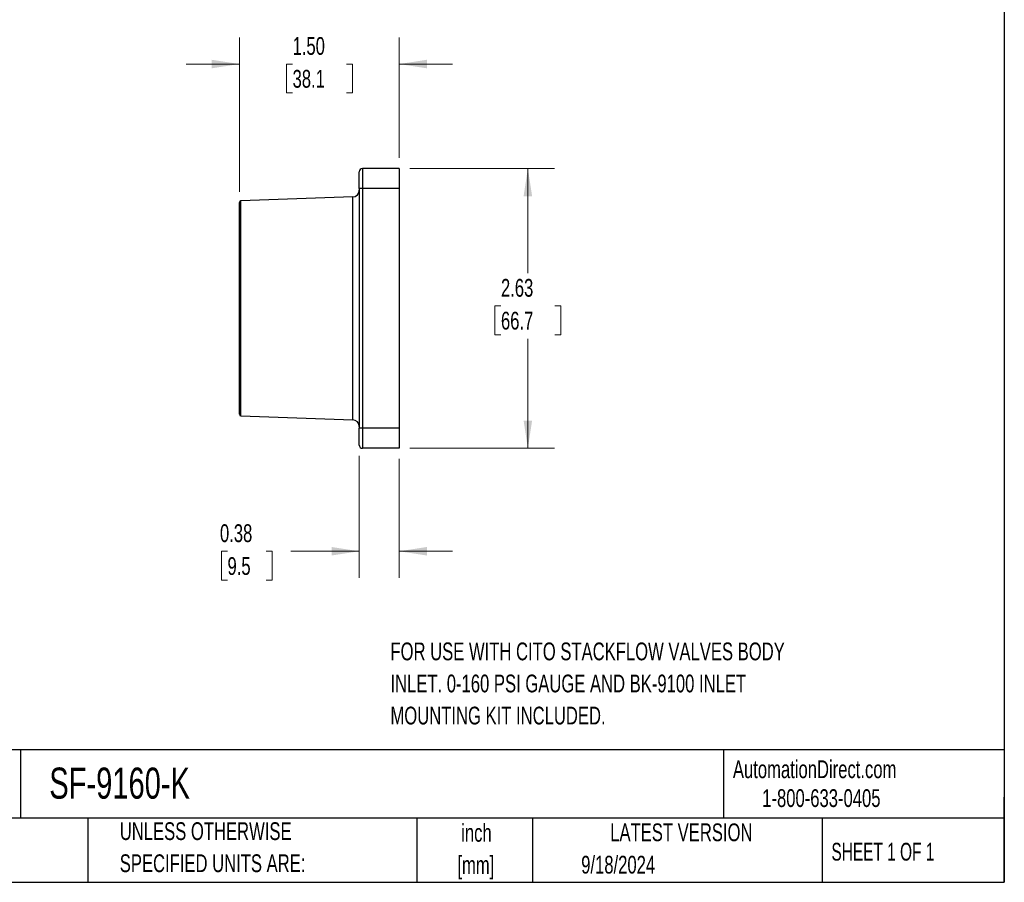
# Model space of a CAD drawing. Header units: inches. Extents: x 0.5 to 21.5, y 0.5 to 16.5.
# Tile 2 of 6: x 12.3 to 21.5, y 0.5 to 8.6. Entities that reach past the tile are written whole.
import ezdxf

# ---------------------------------------------------------------- set-up
doc = ezdxf.new("R2010")
doc.units = ezdxf.units.IN
doc.header["$LTSCALE"] = 2
doc.header["$MEASUREMENT"] = 0
doc.layers.add('TEXT', color=140, linetype='Continuous', lineweight=25)
doc.styles.add('SLDTEXTSTYLE0', font='TXT', dxfattribs={"width": 0.7})
doc.styles.add('SLDTEXTSTYLE1', font='TXT', dxfattribs={"width": 0.65})
doc.dimstyles.new('SLDDIMSTYLE0', dxfattribs={"dimtxt": 0.169922, "dimasz": 0.26, "dimexe": 0, "dimexo": 0.0625, "dimgap": 0.04248, "dimtad": 0, "dimtih": 1, "dimtoh": 1, "dimrnd": 1e-09, "dimzin": 12, "dimdsep": 46, "dimtxsty": 'SLDTEXTSTYLE0', "dimsah": 1, "dimcen": 0.09, "dimadec": 0, "dimazin": 3, "dimtfac": 1, "dimtofl": 0, "dimtmove": 0, "dimatfit": 3, "dimfxl": 0, "dimfrac": 2, "dimtolj": 1, "dimtzin": 12, "dimarcsym": 0})
doc.dimstyles.new('SLDDIMSTYLE2', dxfattribs={"dimtxt": 0.169922, "dimasz": 0.26, "dimexe": 0, "dimexo": 0.0625, "dimgap": 0.04248, "dimtad": 0, "dimtih": 1, "dimtoh": 1, "dimrnd": 1e-09, "dimzin": 4, "dimdsep": 46, "dimtxsty": 'SLDTEXTSTYLE0', "dimsah": 1, "dimcen": 0.09, "dimadec": 0, "dimazin": 1, "dimtfac": 1, "dimtmove": 0, "dimatfit": 0, "dimfxl": 0, "dimfrac": 2, "dimtolj": 1, "dimtzin": 12, "dimarcsym": 0})
doc.dimstyles.new('SLDDIMSTYLE3', dxfattribs={"dimtxt": 0.169922, "dimasz": 0.26, "dimexe": 0, "dimexo": 0.0625, "dimgap": 0.04248, "dimtad": 0, "dimtih": 1, "dimtoh": 1, "dimrnd": 1e-09, "dimdsep": 46, "dimtxsty": 'SLDTEXTSTYLE0', "dimsah": 1, "dimcen": 0.09, "dimadec": 0, "dimazin": 2, "dimtfac": 1, "dimtmove": 0, "dimatfit": 0, "dimfxl": 0, "dimfrac": 2, "dimtolj": 1, "dimtzin": 12, "dimarcsym": 0})

# ---------------------------------------------------------------- blocks, each defined once
blk = doc.blocks.new('_D_3')
at = {"color": 7, "linetype": 'Continuous', "lineweight": 0}
for p, q in [((15.9199, 7.1957), (17.2779, 7.1957)), ((17.0279, 7.1957), (17.0279, 6.2147)), ((16.7754, 5.9066), (16.7184, 5.9066)), ((16.7184, 5.9066), (16.7184, 5.6365)), ((17.2804, 5.9066), (17.3374, 5.9066)), ((17.3374, 5.9066), (17.3374, 5.6365)), ((16.7184, 5.6365), (16.7754, 5.6365)), ((17.0279, 4.5707), (17.0279, 5.5985)), ((17.3374, 5.6365), (17.2804, 5.6365)), ((15.9199, 4.5707), (17.2779, 4.5707))]:
    blk.add_line(p, q, dxfattribs=at)
at = {"color": 7, "linetype": 'Continuous', "lineweight": 18}
for points in [[(17.0279, 7.1957), (16.9879, 6.9357), (17.0679, 6.9357)], [(17.0279, 4.5707), (17.0679, 4.8307), (16.9879, 4.8307)]]:
    blk.add_solid(points, dxfattribs=at)
at = {"color": 7, "linetype": 'Continuous', "lineweight": 18, "char_height": 0.16667, "attachment_point": 1, "style": 'SLDTEXTSTYLE0'}
for s, insert in [('2.63', (16.7754, 6.1595)), ('66.7', (16.7754, 5.8513))]:
    blk.add_mtext(s, dxfattribs=dict(at, insert=insert))
blk = doc.blocks.new('_D_4')
at = {"color": 7, "linetype": 'Continuous', "lineweight": 0}
for p, q in [((14.3199, 6.9764), (14.3199, 8.4252)), ((15.8199, 7.2957), (15.8199, 8.4252)), ((14.3199, 8.1752), (13.8199, 8.1752)), ((14.8194, 8.1752), (14.7623, 8.1752)), ((14.7623, 8.1752), (14.7623, 7.9052)), ((15.3243, 8.1752), (15.3814, 8.1752)), ((15.3814, 8.1752), (15.3814, 7.9052)), ((15.8199, 8.1752), (16.3199, 8.1752)), ((14.7623, 7.9052), (14.8194, 7.9052)), ((15.3814, 7.9052), (15.3243, 7.9052))]:
    blk.add_line(p, q, dxfattribs=at)
at = {"color": 7, "linetype": 'Continuous', "lineweight": 18}
for points in [[(14.3199, 8.1752), (14.0599, 8.2152), (14.0599, 8.1352)], [(15.8199, 8.1752), (16.0799, 8.1352), (16.0799, 8.2152)]]:
    blk.add_solid(points, dxfattribs=at)
at = {"color": 7, "linetype": 'Continuous', "lineweight": 18, "char_height": 0.16667, "attachment_point": 1, "style": 'SLDTEXTSTYLE0'}
for s, insert in [('1.50', (14.8194, 8.4281)), ('38.1', (14.8194, 8.12))]:
    blk.add_mtext(s, dxfattribs=dict(at, insert=insert))
blk = doc.blocks.new('_D_5')
at = {"color": 7, "linetype": 'Continuous', "lineweight": 0}
for p, q in [((15.4449, 4.5017), (15.4449, 3.3551)), ((15.8199, 4.4707), (15.8199, 3.3551)), ((14.2085, 3.6051), (14.1515, 3.6051)), ((14.1515, 3.6051), (14.1515, 3.3351)), ((14.5721, 3.6051), (14.6292, 3.6051)), ((14.6292, 3.6051), (14.6292, 3.3351)), ((15.4449, 3.6051), (14.8024, 3.6051)), ((15.8199, 3.6051), (16.3199, 3.6051)), ((14.1515, 3.3351), (14.2085, 3.3351)), ((14.6292, 3.3351), (14.5721, 3.3351))]:
    blk.add_line(p, q, dxfattribs=at)
at = {"color": 7, "linetype": 'Continuous', "lineweight": 18}
for points in [[(15.4449, 3.6051), (15.1849, 3.6451), (15.1849, 3.5651)], [(15.8199, 3.6051), (16.0799, 3.5651), (16.0799, 3.6451)]]:
    blk.add_solid(points, dxfattribs=at)
at = {"color": 7, "linetype": 'Continuous', "lineweight": 18, "char_height": 0.16667, "attachment_point": 1, "style": 'SLDTEXTSTYLE0'}
for s, insert in [('0.38', (14.1379, 3.858)), ('9.5', (14.2085, 3.5499))]:
    blk.add_mtext(s, dxfattribs=dict(at, insert=insert))

msp = doc.modelspace()

# ---------------------------------------------------------------- linework, layer by layer
for p, q in [((15.4759, 7.1957), (15.4759, 7.0082)), ((15.8199, 7.1957), (15.4759, 7.1957)), ((15.8199, 7.1957), (15.8199, 7.0082)), ((15.4759, 7.0082), (15.4449, 7.0082)), ((15.4449, 7.0082), (15.4449, 4.7582)), ((15.4759, 7.0082), (15.4759, 4.7582)), ((15.8199, 7.0082), (15.4759, 7.0082)), ((15.8199, 7.0082), (15.8199, 4.7582)), ((15.3845, 6.9281), (14.3343, 6.8914)), ((14.3343, 4.875), (14.3343, 6.8914)), ((15.3845, 4.8383), (15.3845, 6.9281)), ((14.3343, 4.875), (15.3845, 4.8383)), ((15.4759, 4.7582), (15.4449, 4.7582)), ((15.4759, 4.7582), (15.4759, 4.5707)), ((15.8199, 4.7582), (15.4759, 4.7582)), ((15.8199, 4.7582), (15.8199, 4.5707)), ((15.8199, 4.5707), (15.4759, 4.5707))]:
    msp.add_line(p, q)
for centre, radius, start, end in [((15.4759, 7.1647), 0.031, 90, 180), ((15.3824, 6.9906), 0.0625, 272, 0), ((14.3349, 6.8764), 0.015, 92, 180), ((14.3349, 4.89), 0.015, 180, 268), ((15.3824, 4.7758), 0.0625, 0, 88), ((15.4759, 4.6017), 0.031, 180, 270)]:
    msp.add_arc(centre, radius, start, end)
for points in [[(15.4449, 7.0082), (15.4449, 7.0946), (15.4449, 7.1647), (15.4449, 7.1647)], [(15.4449, 4.6017), (15.4449, 4.6017), (15.4449, 4.6718), (15.4449, 4.7582)]]:
    msp.add_open_spline(points, degree=3)
msp.add_open_spline([(14.3199, 4.89), (14.3199, 4.89), (14.3199, 4.9946), (14.3199, 5.3671), (14.3199, 5.6198), (14.3199, 6.1466), (14.3199, 6.3993), (14.3199, 6.7718), (14.3199, 6.8764), (14.3199, 6.8764)], degree=3, knots=[0, 0, 0, 0, 0.25, 0.25, 0.5, 0.5, 0.75, 0.75, 1, 1, 1, 1])
at = {"layer": 'TEXT'}
for p, q in [((21.5, 16.5), (21.5, 0.5)), ((21.5, 1.7422), (0.5, 1.7422)), ((12.2645, 1.7422), (12.2645, 1.1)), ((18.8642, 1.7422), (18.8642, 1.1)), ((21.5, 0.5), (21.5, 1.3)), ((21.5, 1.1), (0.5, 1.1)), ((12.8961, 1.1), (12.8961, 0.5)), ((15.9862, 1.1), (15.9862, 0.5)), ((17.0718, 1.1), (17.0718, 0.5)), ((19.7912, 1.1), (19.7912, 0.5)), ((0.5, 0.5), (21.5, 0.5))]:
    msp.add_line(p, q, dxfattribs=at)

# ---------------------------------------------------------------- texts
at = {"color": 7, "linetype": 'Continuous', "lineweight": 0, "char_height": 0.166667, "attachment_point": 1, "style": 'SLDTEXTSTYLE0'}
for s, insert in [('FOR USE WITH CITO STACKFLOW VALVES BODY', (15.7381, 2.7491)), ('INLET. 0-160 PSI GAUGE AND BK-9100 INLET', (15.7381, 2.4482)), ('MOUNTING KIT INCLUDED.', (15.7381, 2.1472))]:
    msp.add_mtext(s, dxfattribs=dict(at, insert=insert))
at = {"color": 179, "linetype": 'Continuous', "lineweight": 18, "char_height": 0.166667, "attachment_point": 1, "style": 'SLDTEXTSTYLE0'}
for s, insert in [('AutomationDirect.com', (18.9524, 1.6438)), ('1-800-633-0405', (19.2277, 1.373))]:
    msp.add_mtext(s, dxfattribs=dict(at, insert=insert))
at = {"layer": 'TEXT'}
for s, insert, char_height, attachment_point, style in [('SF-9160-K', (12.536, 1.576), 0.29167, 1, 'SLDTEXTSTYLE0'), ('UNLESS OTHERWISE', (13.1975, 1.063), 0.166667, 1, 'SLDTEXTSTYLE0'), ('inch', (16.5452, 1.047), 0.16667, 2, 'SLDTEXTSTYLE0'), ('LATEST VERSION', (18.4687, 1.0523), 0.166667, 2, 'SLDTEXTSTYLE0'), ('SHEET 1 OF 1', (19.8773, 0.8702), 0.166667, 1, 'SLDTEXTSTYLE1'), ('SPECIFIED UNITS ARE:', (13.1975, 0.762), 0.166667, 1, 'SLDTEXTSTYLE0'), ('[mm]', (16.5396, 0.746), 0.16667, 2, 'SLDTEXTSTYLE0'), ('9/18/2024', (17.5286, 0.7487), 0.16667, 1, 'SLDTEXTSTYLE0')]:
    msp.add_mtext(s, dxfattribs=dict(at, insert=insert, char_height=char_height, attachment_point=attachment_point, style=style))

# ---------------------------------------------------------------- dimensions: what is measured, and where the dimension line sits
at = {"color": 7, "linetype": 'Continuous', "lineweight": 18}
for base, p1, p2, dimstyle, picture, middle in [((14.3199, 8.1752), (15.8199, 7.1957), (14.3199, 6.8764), 'SLDDIMSTYLE2', '_D_4', (15.0718, 8.1752)), ((15.444851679, 3.6051265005), (15.819851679, 4.5706991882), (15.444851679, 4.6016991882), 'SLDDIMSTYLE3', '_D_5', (14.3903241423, 3.6051265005))]:
    dim = msp.add_linear_dim(base=base, p1=p1, p2=p2, dimstyle=dimstyle, dxfattribs=at)
    dim.commit()
    dim.dimension.update_dxf_attribs({"geometry": picture, "text_midpoint": middle, "dimtype": 160})
dim = msp.add_linear_dim(base=(17.02791627, 4.5706991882), p1=(15.819851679, 7.1956991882), p2=(15.819851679, 4.5706991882), angle=90, dimstyle='SLDDIMSTYLE0', dxfattribs=at)
dim.commit()
dim.dimension.update_dxf_attribs({"geometry": '_D_3', "text_midpoint": (17.02791627, 5.9065670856), "dimtype": 160})

doc.saveas('drawing.dxf')
